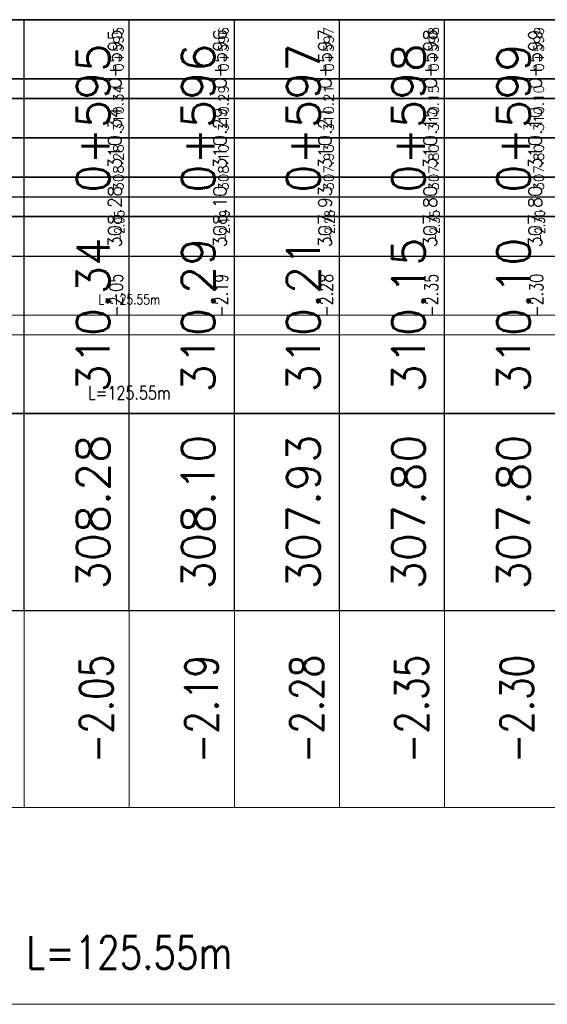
# Model space of a CAD drawing. Header units: metres. Extents: x 719936 to 720643, y 9143565 to 9144018.
# Tile 36 of 56: x 720519 to 720524, y 9143940 to 9143950. Entities that reach past the tile are written whole.
import ezdxf

# ---------------------------------------------------------------- set-up
doc = ezdxf.new("R2010")
doc.units = ezdxf.units.M
doc.layers.add('-Borde de perfiles y secciones', color=7, linetype='Continuous', lineweight=9)
for name, color, linetype in [('01_CIVI_322_PF_GRID', 8, 'Continuous'), ('AecObjExplode_PLANTA RAPIDA_Vport_1ECE', 7, 'Continuous'), ('AecObjExplode_PLANTA RAPIDA_Vport_1ED3', 7, 'Continuous'), ('AecObjExplode_PLANTA RAPIDA_Vport_1ED7', 7, 'Continuous'), ('AecObjExplode_PLANTA RAPIDA_Vport_220C', 7, 'Continuous'), ('AecObjExplode_PLANTA RAPIDA_Vport_22C7', 7, 'Continuous'), ('AecObjExplode_PLANTA RAPIDA_Vport_22CB', 7, 'Continuous'), ('AecObjExplode_PLANTA RAPIDA_Vport_22E2', 7, 'Continuous'), ('AecObjExplode_PLANTA RAPIDA_Vport_22EB', 7, 'Continuous'), ('AecObjExplode_PLANTA RAPIDA_Vport_2460', 7, 'Continuous'), ('AecObjExplode_PLANTA RAPIDA_Vport_2496', 7, 'Continuous'), ('AIR.A3_NOTAS', 7, 'Continuous'), ('C-ROAD-PROF-TEXT', 7, 'Continuous'), ('C-ROAD-PROF-VIEW', 7, 'Continuous')]:
    doc.layers.add(name, color=color, linetype=linetype)
doc.styles.add('AIR-Simplex.(0.80)', font='simplex.shx', dxfattribs={"width": 0.8})
doc.styles.get("Standard").update_dxf_attribs({"font": 'simplex.shx'})

# ---------------------------------------------------------------- blocks, each defined once
blk = doc.blocks.new('AecObjExplode_PLANTA RAPIDA_Vport_1ECE')
at = {"layer": '-Borde de perfiles y secciones', "color": 7, "linetype": 'Continuous', "lineweight": 5}
for p, q in [((720519.2438, 9143942.1826), (720519.2438, 9143944.0576)), ((720520.2438, 9143942.1826), (720520.2438, 9143944.0576)), ((720521.2438, 9143942.1826), (720521.2438, 9143944.0576)), ((720522.2438, 9143942.1826), (720522.2438, 9143944.0576)), ((720523.2438, 9143942.1826), (720523.2438, 9143944.0576))]:
    blk.add_line(p, q, dxfattribs=at)
for points in [[(720495.2438, 9143942.1826), (720545.2438, 9143942.1826), (720545.2438, 9143944.0576), (720495.2438, 9143944.0576)], [(720495.2438, 9143940.3076), (720545.2438, 9143940.3076), (720545.2438, 9143942.1826), (720495.2438, 9143942.1826)]]:
    blk.add_3dface(points, dxfattribs=at)
at = {"layer": '01_CIVI_322_PF_GRID', "color": 7, "linetype": 'Continuous', "lineweight": -3}
blk.add_line((720495.2438, 9143949.6826), (720545.2438, 9143949.6826), dxfattribs=at)
at = {"layer": 'C-ROAD-PROF-VIEW', "color": 7, "linetype": 'Continuous', "lineweight": -3}
for p, q in [((720519.2438, 9143944.0576), (720519.2438, 9143949.6826)), ((720520.2438, 9143944.0576), (720520.2438, 9143949.6826)), ((720521.2438, 9143944.0576), (720521.2438, 9143949.6826)), ((720522.2438, 9143944.0576), (720522.2438, 9143949.6826)), ((720523.2438, 9143944.0576), (720523.2438, 9143949.6826))]:
    blk.add_line(p, q, dxfattribs=at)
for points in [[(720495.2438, 9143947.8076), (720545.2438, 9143947.8076), (720545.2438, 9143949.6826), (720495.2438, 9143949.6826)], [(720495.2438, 9143945.9326), (720545.2438, 9143945.9326), (720545.2438, 9143947.8076), (720495.2438, 9143947.8076)], [(720495.2438, 9143944.0576), (720545.2438, 9143944.0576), (720545.2438, 9143945.9326), (720495.2438, 9143945.9326)]]:
    blk.add_3dface(points, dxfattribs=at)
at = {"layer": 'AIR.A3_NOTAS', "color": 7, "linetype": 'Continuous', "lineweight": -3, "char_height": 0.3125, "attachment_point": 5, "rotation": 90, "style": 'AIR-Simplex.(0.80)'}
for s, insert in [('{\\C256;-2.05}', (720519.9313, 9143943.1201)), ('{\\C256;-2.19}', (720520.9313, 9143943.1201)), ('{\\C256;-2.28}', (720521.9313, 9143943.1201)), ('{\\C256;-2.35}', (720522.9313, 9143943.1201)), ('{\\C256;-2.30}', (720523.9313, 9143943.1201))]:
    blk.add_mtext(s, dxfattribs=dict(at, insert=insert))
at = {"layer": 'AIR.A3_NOTAS', "color": 7, "linetype": 'Continuous', "lineweight": -3, "insert": (720520.2438, 9143940.9576), "char_height": 0.3125, "attachment_point": 2, "style": 'AIR-Simplex.(0.80)'}
blk.add_mtext('L=125.55m', dxfattribs=at)
at = {"layer": 'C-ROAD-PROF-TEXT', "color": 7, "linetype": 'Continuous', "lineweight": -3, "char_height": 0.3125, "attachment_point": 8, "rotation": 90}
for s, insert in [('0+595', (720520.0563, 9143948.7451)), ('0+596', (720521.0563, 9143948.7451)), ('0+597', (720522.0563, 9143948.7451)), ('0+598', (720523.0563, 9143948.7451)), ('0+599', (720524.0563, 9143948.7451)), ('310.34', (720520.0563, 9143946.8701)), ('310.10', (720524.0563, 9143946.8701)), ('310.29', (720521.0563, 9143946.8701)), ('310.21', (720522.0563, 9143946.8701)), ('310.15', (720523.0563, 9143946.8701)), ('308.28', (720520.0563, 9143944.9951)), ('308.10', (720521.0563, 9143944.9951)), ('307.80', (720523.0563, 9143944.9951)), ('307.80', (720524.0563, 9143944.9951)), ('307.93', (720522.0563, 9143944.9951))]:
    blk.add_mtext(s, dxfattribs=dict(at, insert=insert))
blk = doc.blocks.new('AecObjExplode_PLANTA RAPIDA_Vport_1ED3')
at = {"layer": '-Borde de perfiles y secciones', "color": 7, "linetype": 'Continuous', "lineweight": 5}
for p, q in [((720519.2438, 9143946.6826), (720519.2438, 9143947.4326)), ((720520.2438, 9143946.6826), (720520.2438, 9143947.4326)), ((720521.2438, 9143946.6826), (720521.2438, 9143947.4326)), ((720522.2438, 9143946.6826), (720522.2438, 9143947.4326)), ((720523.2438, 9143946.6826), (720523.2438, 9143947.4326))]:
    blk.add_line(p, q, dxfattribs=at)
for points in [[(720495.2438, 9143946.6826), (720545.2438, 9143946.6826), (720545.2438, 9143947.4326), (720495.2438, 9143947.4326)], [(720495.2438, 9143945.9326), (720545.2438, 9143945.9326), (720545.2438, 9143946.6826), (720495.2438, 9143946.6826)]]:
    blk.add_3dface(points, dxfattribs=at)
at = {"layer": '01_CIVI_322_PF_GRID', "color": 7, "linetype": 'Continuous', "lineweight": -3}
blk.add_line((720495.2438, 9143949.6826), (720545.2438, 9143949.6826), dxfattribs=at)
at = {"layer": 'C-ROAD-PROF-VIEW', "color": 7, "linetype": 'Continuous', "lineweight": -3}
for p, q in [((720519.2438, 9143947.4326), (720519.2438, 9143949.6826)), ((720520.2438, 9143947.4326), (720520.2438, 9143949.6826)), ((720521.2438, 9143947.4326), (720521.2438, 9143949.6826)), ((720522.2438, 9143947.4326), (720522.2438, 9143949.6826)), ((720523.2438, 9143947.4326), (720523.2438, 9143949.6826))]:
    blk.add_line(p, q, dxfattribs=at)
for points in [[(720495.2438, 9143948.9326), (720545.2438, 9143948.9326), (720545.2438, 9143949.6826), (720495.2438, 9143949.6826)], [(720495.2438, 9143948.1826), (720545.2438, 9143948.1826), (720545.2438, 9143948.9326), (720495.2438, 9143948.9326)], [(720495.2438, 9143947.4326), (720545.2438, 9143947.4326), (720545.2438, 9143948.1826), (720495.2438, 9143948.1826)]]:
    blk.add_3dface(points, dxfattribs=at)
at = {"layer": 'AIR.A3_NOTAS', "color": 7, "linetype": 'Continuous', "lineweight": -3, "char_height": 0.125, "attachment_point": 5, "rotation": 90, "style": 'AIR-Simplex.(0.80)'}
for s, insert in [('{\\C256;-2.05}', (720520.1188, 9143947.0576)), ('{\\C256;-2.19}', (720521.1188, 9143947.0576)), ('{\\C256;-2.28}', (720522.1188, 9143947.0576)), ('{\\C256;-2.35}', (720523.1188, 9143947.0576)), ('{\\C256;-2.30}', (720524.1188, 9143947.0576))]:
    blk.add_mtext(s, dxfattribs=dict(at, insert=insert))
at = {"layer": 'AIR.A3_NOTAS', "color": 7, "linetype": 'Continuous', "lineweight": -3, "insert": (720520.2438, 9143946.1926), "char_height": 0.125, "attachment_point": 2, "style": 'AIR-Simplex.(0.80)'}
blk.add_mtext('L=125.55m', dxfattribs=at)
at = {"layer": 'C-ROAD-PROF-TEXT', "color": 7, "linetype": 'Continuous', "lineweight": -3, "char_height": 0.125, "attachment_point": 8, "rotation": 90}
for s, insert in [('0+595', (720520.1688, 9143949.3076)), ('0+596', (720521.1688, 9143949.3076)), ('0+597', (720522.1688, 9143949.3076)), ('0+598', (720523.1688, 9143949.3076)), ('0+599', (720524.1688, 9143949.3076)), ('310.34', (720520.1688, 9143948.5576)), ('310.29', (720521.1688, 9143948.5576)), ('310.21', (720522.1688, 9143948.5576)), ('310.15', (720523.1688, 9143948.5576)), ('310.10', (720524.1688, 9143948.5576)), ('308.28', (720520.1688, 9143947.8076)), ('308.10', (720521.1688, 9143947.8076)), ('307.93', (720522.1688, 9143947.8076)), ('307.80', (720523.1688, 9143947.8076)), ('307.80', (720524.1688, 9143947.8076))]:
    blk.add_mtext(s, dxfattribs=dict(at, insert=insert))
blk = doc.blocks.new('AecObjExplode_PLANTA RAPIDA_Vport_1ED7')
at = {"layer": '-Borde de perfiles y secciones', "color": 7, "linetype": 'Continuous', "lineweight": 5}
for p, q in [((720519.2438, 9143946.6826), (720519.2438, 9143947.4326)), ((720520.2438, 9143946.6826), (720520.2438, 9143947.4326)), ((720521.2438, 9143946.6826), (720521.2438, 9143947.4326)), ((720522.2438, 9143946.6826), (720522.2438, 9143947.4326)), ((720523.2438, 9143946.6826), (720523.2438, 9143947.4326))]:
    blk.add_line(p, q, dxfattribs=at)
for points in [[(720495.2438, 9143946.6826), (720545.2438, 9143946.6826), (720545.2438, 9143947.4326), (720495.2438, 9143947.4326)], [(720495.2438, 9143945.9326), (720545.2438, 9143945.9326), (720545.2438, 9143946.6826), (720495.2438, 9143946.6826)]]:
    blk.add_3dface(points, dxfattribs=at)
at = {"layer": '01_CIVI_322_PF_GRID', "color": 7, "linetype": 'Continuous', "lineweight": -3}
blk.add_line((720495.2438, 9143949.6826), (720545.2438, 9143949.6826), dxfattribs=at)
at = {"layer": 'C-ROAD-PROF-VIEW', "color": 7, "linetype": 'Continuous', "lineweight": -3}
for p, q in [((720519.2438, 9143947.4326), (720519.2438, 9143949.6826)), ((720520.2438, 9143947.4326), (720520.2438, 9143949.6826)), ((720521.2438, 9143947.4326), (720521.2438, 9143949.6826)), ((720522.2438, 9143947.4326), (720522.2438, 9143949.6826)), ((720523.2438, 9143947.4326), (720523.2438, 9143949.6826))]:
    blk.add_line(p, q, dxfattribs=at)
for points in [[(720495.2438, 9143948.9326), (720545.2438, 9143948.9326), (720545.2438, 9143949.6826), (720495.2438, 9143949.6826)], [(720495.2438, 9143948.1826), (720545.2438, 9143948.1826), (720545.2438, 9143948.9326), (720495.2438, 9143948.9326)], [(720495.2438, 9143947.4326), (720545.2438, 9143947.4326), (720545.2438, 9143948.1826), (720495.2438, 9143948.1826)]]:
    blk.add_3dface(points, dxfattribs=at)
at = {"layer": 'AIR.A3_NOTAS', "color": 7, "linetype": 'Continuous', "lineweight": -3, "char_height": 0.125, "attachment_point": 5, "rotation": 90, "style": 'AIR-Simplex.(0.80)'}
for s, insert in [('{\\C256;-2.05}', (720520.1188, 9143947.0576)), ('{\\C256;-2.19}', (720521.1188, 9143947.0576)), ('{\\C256;-2.28}', (720522.1188, 9143947.0576)), ('{\\C256;-2.35}', (720523.1188, 9143947.0576)), ('{\\C256;-2.30}', (720524.1188, 9143947.0576))]:
    blk.add_mtext(s, dxfattribs=dict(at, insert=insert))
at = {"layer": 'AIR.A3_NOTAS', "color": 7, "linetype": 'Continuous', "lineweight": -3, "insert": (720520.2438, 9143946.1926), "char_height": 0.125, "attachment_point": 2, "style": 'AIR-Simplex.(0.80)'}
blk.add_mtext('L=125.55m', dxfattribs=at)
at = {"layer": 'C-ROAD-PROF-TEXT', "color": 7, "linetype": 'Continuous', "lineweight": -3, "char_height": 0.125, "attachment_point": 8, "rotation": 90}
for s, insert in [('0+595', (720520.1688, 9143949.3076)), ('0+596', (720521.1688, 9143949.3076)), ('0+597', (720522.1688, 9143949.3076)), ('0+598', (720523.1688, 9143949.3076)), ('0+599', (720524.1688, 9143949.3076)), ('310.34', (720520.1688, 9143948.5576)), ('310.29', (720521.1688, 9143948.5576)), ('310.21', (720522.1688, 9143948.5576)), ('310.15', (720523.1688, 9143948.5576)), ('310.10', (720524.1688, 9143948.5576)), ('308.28', (720520.1688, 9143947.8076)), ('308.10', (720521.1688, 9143947.8076)), ('307.93', (720522.1688, 9143947.8076)), ('307.80', (720523.1688, 9143947.8076)), ('307.80', (720524.1688, 9143947.8076))]:
    blk.add_mtext(s, dxfattribs=dict(at, insert=insert))
blk = doc.blocks.new('AecObjExplode_PLANTA RAPIDA_Vport_220C')
at = {"layer": '-Borde de perfiles y secciones', "color": 7, "linetype": 'Continuous', "lineweight": 5}
for p, q in [((720519.2438, 9143942.1826), (720519.2438, 9143944.0576)), ((720520.2438, 9143942.1826), (720520.2438, 9143944.0576)), ((720521.2438, 9143942.1826), (720521.2438, 9143944.0576)), ((720522.2438, 9143942.1826), (720522.2438, 9143944.0576)), ((720523.2438, 9143942.1826), (720523.2438, 9143944.0576))]:
    blk.add_line(p, q, dxfattribs=at)
for points in [[(720495.2438, 9143942.1826), (720545.2438, 9143942.1826), (720545.2438, 9143944.0576), (720495.2438, 9143944.0576)], [(720495.2438, 9143940.3076), (720545.2438, 9143940.3076), (720545.2438, 9143942.1826), (720495.2438, 9143942.1826)]]:
    blk.add_3dface(points, dxfattribs=at)
at = {"layer": '01_CIVI_322_PF_GRID', "color": 7, "linetype": 'Continuous', "lineweight": -3}
blk.add_line((720495.2438, 9143949.6826), (720545.2438, 9143949.6826), dxfattribs=at)
at = {"layer": 'C-ROAD-PROF-VIEW', "color": 7, "linetype": 'Continuous', "lineweight": -3}
for p, q in [((720519.2438, 9143944.0576), (720519.2438, 9143949.6826)), ((720520.2438, 9143944.0576), (720520.2438, 9143949.6826)), ((720521.2438, 9143944.0576), (720521.2438, 9143949.6826)), ((720522.2438, 9143944.0576), (720522.2438, 9143949.6826)), ((720523.2438, 9143944.0576), (720523.2438, 9143949.6826))]:
    blk.add_line(p, q, dxfattribs=at)
for points in [[(720495.2438, 9143947.8076), (720545.2438, 9143947.8076), (720545.2438, 9143949.6826), (720495.2438, 9143949.6826)], [(720495.2438, 9143945.9326), (720545.2438, 9143945.9326), (720545.2438, 9143947.8076), (720495.2438, 9143947.8076)], [(720495.2438, 9143944.0576), (720545.2438, 9143944.0576), (720545.2438, 9143945.9326), (720495.2438, 9143945.9326)]]:
    blk.add_3dface(points, dxfattribs=at)
at = {"layer": 'AIR.A3_NOTAS', "color": 7, "linetype": 'Continuous', "lineweight": -3, "char_height": 0.3125, "attachment_point": 5, "rotation": 90, "style": 'AIR-Simplex.(0.80)'}
for s, insert in [('{\\C256;-2.05}', (720519.9313, 9143943.1201)), ('{\\C256;-2.19}', (720520.9313, 9143943.1201)), ('{\\C256;-2.28}', (720521.9313, 9143943.1201)), ('{\\C256;-2.35}', (720522.9313, 9143943.1201)), ('{\\C256;-2.30}', (720523.9313, 9143943.1201))]:
    blk.add_mtext(s, dxfattribs=dict(at, insert=insert))
at = {"layer": 'AIR.A3_NOTAS', "color": 7, "linetype": 'Continuous', "lineweight": -3, "insert": (720520.2438, 9143940.9576), "char_height": 0.3125, "attachment_point": 2, "style": 'AIR-Simplex.(0.80)'}
blk.add_mtext('L=125.55m', dxfattribs=at)
at = {"layer": 'C-ROAD-PROF-TEXT', "color": 7, "linetype": 'Continuous', "lineweight": -3, "char_height": 0.3125, "attachment_point": 8, "rotation": 90}
for s, insert in [('0+595', (720520.0563, 9143948.7451)), ('0+596', (720521.0563, 9143948.7451)), ('0+597', (720522.0563, 9143948.7451)), ('0+598', (720523.0563, 9143948.7451)), ('0+599', (720524.0563, 9143948.7451)), ('310.34', (720520.0563, 9143946.8701)), ('310.10', (720524.0563, 9143946.8701)), ('310.29', (720521.0563, 9143946.8701)), ('310.21', (720522.0563, 9143946.8701)), ('310.15', (720523.0563, 9143946.8701)), ('308.28', (720520.0563, 9143944.9951)), ('308.10', (720521.0563, 9143944.9951)), ('307.80', (720523.0563, 9143944.9951)), ('307.80', (720524.0563, 9143944.9951)), ('307.93', (720522.0563, 9143944.9951))]:
    blk.add_mtext(s, dxfattribs=dict(at, insert=insert))
blk = doc.blocks.new('AecObjExplode_PLANTA RAPIDA_Vport_22C7')
at = {"layer": '-Borde de perfiles y secciones', "color": 7, "linetype": 'Continuous', "lineweight": 5}
for p, q in [((720519.2438, 9143947.4326), (720519.2438, 9143947.9951)), ((720520.2438, 9143947.4326), (720520.2438, 9143947.9951)), ((720521.2438, 9143947.4326), (720521.2438, 9143947.9951)), ((720522.2438, 9143947.4326), (720522.2438, 9143947.9951)), ((720523.2438, 9143947.4326), (720523.2438, 9143947.9951))]:
    blk.add_line(p, q, dxfattribs=at)
for points in [[(720495.2438, 9143947.4326), (720545.2438, 9143947.4326), (720545.2438, 9143947.9951), (720495.2438, 9143947.9951)], [(720495.2438, 9143946.8701), (720545.2438, 9143946.8701), (720545.2438, 9143947.4326), (720495.2438, 9143947.4326)]]:
    blk.add_3dface(points, dxfattribs=at)
at = {"layer": '01_CIVI_322_PF_GRID', "color": 7, "linetype": 'Continuous', "lineweight": -3}
blk.add_line((720495.2438, 9143949.6826), (720545.2438, 9143949.6826), dxfattribs=at)
at = {"layer": 'C-ROAD-PROF-VIEW', "color": 7, "linetype": 'Continuous', "lineweight": -3}
for p, q in [((720519.2438, 9143947.9951), (720519.2438, 9143949.6826)), ((720520.2438, 9143947.9951), (720520.2438, 9143949.6826)), ((720521.2438, 9143947.9951), (720521.2438, 9143949.6826)), ((720522.2438, 9143947.9951), (720522.2438, 9143949.6826)), ((720523.2438, 9143947.9951), (720523.2438, 9143949.6826))]:
    blk.add_line(p, q, dxfattribs=at)
for points in [[(720495.2438, 9143949.1201), (720545.2438, 9143949.1201), (720545.2438, 9143949.6826), (720495.2438, 9143949.6826)], [(720495.2438, 9143948.5576), (720545.2438, 9143948.5576), (720545.2438, 9143949.1201), (720495.2438, 9143949.1201)], [(720495.2438, 9143947.9951), (720545.2438, 9143947.9951), (720545.2438, 9143948.5576), (720495.2438, 9143948.5576)]]:
    blk.add_3dface(points, dxfattribs=at)
at = {"layer": 'AIR.A3_NOTAS', "color": 7, "linetype": 'Continuous', "lineweight": -3, "char_height": 0.09375, "attachment_point": 5, "rotation": 90, "style": 'AIR-Simplex.(0.80)'}
for s, insert in [('{\\C256;-2.05}', (720520.15, 9143947.7139)), ('{\\C256;-2.19}', (720521.15, 9143947.7139)), ('{\\C256;-2.28}', (720522.15, 9143947.7139)), ('{\\C256;-2.35}', (720523.15, 9143947.7139)), ('{\\C256;-2.30}', (720524.15, 9143947.7139))]:
    blk.add_mtext(s, dxfattribs=dict(at, insert=insert))
at = {"layer": 'AIR.A3_NOTAS', "color": 7, "linetype": 'Continuous', "lineweight": -3, "insert": (720520.2438, 9143947.0651), "char_height": 0.09375, "attachment_point": 2, "style": 'AIR-Simplex.(0.80)'}
blk.add_mtext('L=125.55m', dxfattribs=at)
at = {"layer": 'C-ROAD-PROF-TEXT', "color": 7, "linetype": 'Continuous', "lineweight": -3, "char_height": 0.09375, "attachment_point": 8, "rotation": 90}
for s, insert in [('0+595', (720520.1875, 9143949.4014)), ('0+596', (720521.1875, 9143949.4014)), ('0+597', (720522.1875, 9143949.4014)), ('0+598', (720523.1875, 9143949.4014)), ('0+599', (720524.1875, 9143949.4014)), ('310.34', (720520.1875, 9143948.8389)), ('310.29', (720521.1875, 9143948.8389)), ('310.21', (720522.1875, 9143948.8389)), ('310.15', (720523.1875, 9143948.8389)), ('310.10', (720524.1875, 9143948.8389)), ('308.28', (720520.1875, 9143948.2764)), ('308.10', (720521.1875, 9143948.2764)), ('307.93', (720522.1875, 9143948.2764)), ('307.80', (720523.1875, 9143948.2764)), ('307.80', (720524.1875, 9143948.2764))]:
    blk.add_mtext(s, dxfattribs=dict(at, insert=insert))
blk = doc.blocks.new('AecObjExplode_PLANTA RAPIDA_Vport_22CB')
at = {"layer": '-Borde de perfiles y secciones', "color": 7, "linetype": 'Continuous', "lineweight": 5}
for p, q in [((720519.2438, 9143947.4326), (720519.2438, 9143947.9951)), ((720520.2438, 9143947.4326), (720520.2438, 9143947.9951)), ((720521.2438, 9143947.4326), (720521.2438, 9143947.9951)), ((720522.2438, 9143947.4326), (720522.2438, 9143947.9951)), ((720523.2438, 9143947.4326), (720523.2438, 9143947.9951))]:
    blk.add_line(p, q, dxfattribs=at)
for points in [[(720495.2438, 9143947.4326), (720545.2438, 9143947.4326), (720545.2438, 9143947.9951), (720495.2438, 9143947.9951)], [(720495.2438, 9143946.8701), (720545.2438, 9143946.8701), (720545.2438, 9143947.4326), (720495.2438, 9143947.4326)]]:
    blk.add_3dface(points, dxfattribs=at)
at = {"layer": '01_CIVI_322_PF_GRID', "color": 7, "linetype": 'Continuous', "lineweight": -3}
blk.add_line((720495.2438, 9143949.6826), (720545.2438, 9143949.6826), dxfattribs=at)
at = {"layer": 'C-ROAD-PROF-VIEW', "color": 7, "linetype": 'Continuous', "lineweight": -3}
for p, q in [((720519.2438, 9143947.9951), (720519.2438, 9143949.6826)), ((720520.2438, 9143947.9951), (720520.2438, 9143949.6826)), ((720521.2438, 9143947.9951), (720521.2438, 9143949.6826)), ((720522.2438, 9143947.9951), (720522.2438, 9143949.6826)), ((720523.2438, 9143947.9951), (720523.2438, 9143949.6826))]:
    blk.add_line(p, q, dxfattribs=at)
for points in [[(720495.2438, 9143949.1201), (720545.2438, 9143949.1201), (720545.2438, 9143949.6826), (720495.2438, 9143949.6826)], [(720495.2438, 9143948.5576), (720545.2438, 9143948.5576), (720545.2438, 9143949.1201), (720495.2438, 9143949.1201)], [(720495.2438, 9143947.9951), (720545.2438, 9143947.9951), (720545.2438, 9143948.5576), (720495.2438, 9143948.5576)]]:
    blk.add_3dface(points, dxfattribs=at)
at = {"layer": 'AIR.A3_NOTAS', "color": 7, "linetype": 'Continuous', "lineweight": -3, "char_height": 0.09375, "attachment_point": 5, "rotation": 90, "style": 'AIR-Simplex.(0.80)'}
for s, insert in [('{\\C256;-2.05}', (720520.15, 9143947.7139)), ('{\\C256;-2.19}', (720521.15, 9143947.7139)), ('{\\C256;-2.28}', (720522.15, 9143947.7139)), ('{\\C256;-2.35}', (720523.15, 9143947.7139)), ('{\\C256;-2.30}', (720524.15, 9143947.7139))]:
    blk.add_mtext(s, dxfattribs=dict(at, insert=insert))
at = {"layer": 'AIR.A3_NOTAS', "color": 7, "linetype": 'Continuous', "lineweight": -3, "insert": (720520.2438, 9143947.0651), "char_height": 0.09375, "attachment_point": 2, "style": 'AIR-Simplex.(0.80)'}
blk.add_mtext('L=125.55m', dxfattribs=at)
at = {"layer": 'C-ROAD-PROF-TEXT', "color": 7, "linetype": 'Continuous', "lineweight": -3, "char_height": 0.09375, "attachment_point": 8, "rotation": 90}
for s, insert in [('0+595', (720520.1875, 9143949.4014)), ('0+596', (720521.1875, 9143949.4014)), ('0+597', (720522.1875, 9143949.4014)), ('0+598', (720523.1875, 9143949.4014)), ('0+599', (720524.1875, 9143949.4014)), ('310.34', (720520.1875, 9143948.8389)), ('310.29', (720521.1875, 9143948.8389)), ('310.21', (720522.1875, 9143948.8389)), ('310.15', (720523.1875, 9143948.8389)), ('310.10', (720524.1875, 9143948.8389)), ('308.28', (720520.1875, 9143948.2764)), ('308.10', (720521.1875, 9143948.2764)), ('307.93', (720522.1875, 9143948.2764)), ('307.80', (720523.1875, 9143948.2764)), ('307.80', (720524.1875, 9143948.2764))]:
    blk.add_mtext(s, dxfattribs=dict(at, insert=insert))
blk = doc.blocks.new('AecObjExplode_PLANTA RAPIDA_Vport_22E2')
at = {"layer": '-Borde de perfiles y secciones', "color": 7, "linetype": 'Continuous', "lineweight": 5}
for p, q in [((720519.2438, 9143947.4326), (720519.2438, 9143947.9951)), ((720520.2438, 9143947.4326), (720520.2438, 9143947.9951)), ((720521.2438, 9143947.4326), (720521.2438, 9143947.9951)), ((720522.2438, 9143947.4326), (720522.2438, 9143947.9951)), ((720523.2438, 9143947.4326), (720523.2438, 9143947.9951))]:
    blk.add_line(p, q, dxfattribs=at)
for points in [[(720495.2438, 9143947.4326), (720545.2438, 9143947.4326), (720545.2438, 9143947.9951), (720495.2438, 9143947.9951)], [(720495.2438, 9143946.8701), (720545.2438, 9143946.8701), (720545.2438, 9143947.4326), (720495.2438, 9143947.4326)]]:
    blk.add_3dface(points, dxfattribs=at)
at = {"layer": '01_CIVI_322_PF_GRID', "color": 7, "linetype": 'Continuous', "lineweight": -3}
blk.add_line((720495.2438, 9143949.6826), (720545.2438, 9143949.6826), dxfattribs=at)
at = {"layer": 'C-ROAD-PROF-VIEW', "color": 7, "linetype": 'Continuous', "lineweight": -3}
for p, q in [((720519.2438, 9143947.9951), (720519.2438, 9143949.6826)), ((720520.2438, 9143947.9951), (720520.2438, 9143949.6826)), ((720521.2438, 9143947.9951), (720521.2438, 9143949.6826)), ((720522.2438, 9143947.9951), (720522.2438, 9143949.6826)), ((720523.2438, 9143947.9951), (720523.2438, 9143949.6826))]:
    blk.add_line(p, q, dxfattribs=at)
for points in [[(720495.2438, 9143949.1201), (720545.2438, 9143949.1201), (720545.2438, 9143949.6826), (720495.2438, 9143949.6826)], [(720495.2438, 9143948.5576), (720545.2438, 9143948.5576), (720545.2438, 9143949.1201), (720495.2438, 9143949.1201)], [(720495.2438, 9143947.9951), (720545.2438, 9143947.9951), (720545.2438, 9143948.5576), (720495.2438, 9143948.5576)]]:
    blk.add_3dface(points, dxfattribs=at)
at = {"layer": 'AIR.A3_NOTAS', "color": 7, "linetype": 'Continuous', "lineweight": -3, "char_height": 0.09375, "attachment_point": 5, "rotation": 90, "style": 'AIR-Simplex.(0.80)'}
for s, insert in [('{\\C256;-2.05}', (720520.15, 9143947.7139)), ('{\\C256;-2.19}', (720521.15, 9143947.7139)), ('{\\C256;-2.28}', (720522.15, 9143947.7139)), ('{\\C256;-2.35}', (720523.15, 9143947.7139)), ('{\\C256;-2.30}', (720524.15, 9143947.7139))]:
    blk.add_mtext(s, dxfattribs=dict(at, insert=insert))
at = {"layer": 'AIR.A3_NOTAS', "color": 7, "linetype": 'Continuous', "lineweight": -3, "insert": (720520.2438, 9143947.0651), "char_height": 0.09375, "attachment_point": 2, "style": 'AIR-Simplex.(0.80)'}
blk.add_mtext('L=125.55m', dxfattribs=at)
at = {"layer": 'C-ROAD-PROF-TEXT', "color": 7, "linetype": 'Continuous', "lineweight": -3, "char_height": 0.09375, "attachment_point": 8, "rotation": 90}
for s, insert in [('0+595', (720520.1875, 9143949.4014)), ('0+596', (720521.1875, 9143949.4014)), ('0+597', (720522.1875, 9143949.4014)), ('0+598', (720523.1875, 9143949.4014)), ('0+599', (720524.1875, 9143949.4014)), ('310.34', (720520.1875, 9143948.8389)), ('310.29', (720521.1875, 9143948.8389)), ('310.21', (720522.1875, 9143948.8389)), ('310.15', (720523.1875, 9143948.8389)), ('310.10', (720524.1875, 9143948.8389)), ('308.28', (720520.1875, 9143948.2764)), ('308.10', (720521.1875, 9143948.2764)), ('307.93', (720522.1875, 9143948.2764)), ('307.80', (720523.1875, 9143948.2764)), ('307.80', (720524.1875, 9143948.2764))]:
    blk.add_mtext(s, dxfattribs=dict(at, insert=insert))
blk = doc.blocks.new('AecObjExplode_PLANTA RAPIDA_Vport_22EB')
at = {"layer": '-Borde de perfiles y secciones', "color": 7, "linetype": 'Continuous', "lineweight": 5}
for p, q in [((720519.2438, 9143947.4326), (720519.2438, 9143947.9951)), ((720520.2438, 9143947.4326), (720520.2438, 9143947.9951)), ((720521.2438, 9143947.4326), (720521.2438, 9143947.9951)), ((720522.2438, 9143947.4326), (720522.2438, 9143947.9951)), ((720523.2438, 9143947.4326), (720523.2438, 9143947.9951))]:
    blk.add_line(p, q, dxfattribs=at)
for points in [[(720495.2438, 9143947.4326), (720545.2438, 9143947.4326), (720545.2438, 9143947.9951), (720495.2438, 9143947.9951)], [(720495.2438, 9143946.8701), (720545.2438, 9143946.8701), (720545.2438, 9143947.4326), (720495.2438, 9143947.4326)]]:
    blk.add_3dface(points, dxfattribs=at)
at = {"layer": '01_CIVI_322_PF_GRID', "color": 7, "linetype": 'Continuous', "lineweight": -3}
blk.add_line((720495.2438, 9143949.6826), (720545.2438, 9143949.6826), dxfattribs=at)
at = {"layer": 'C-ROAD-PROF-VIEW', "color": 7, "linetype": 'Continuous', "lineweight": -3}
for p, q in [((720519.2438, 9143947.9951), (720519.2438, 9143949.6826)), ((720520.2438, 9143947.9951), (720520.2438, 9143949.6826)), ((720521.2438, 9143947.9951), (720521.2438, 9143949.6826)), ((720522.2438, 9143947.9951), (720522.2438, 9143949.6826)), ((720523.2438, 9143947.9951), (720523.2438, 9143949.6826))]:
    blk.add_line(p, q, dxfattribs=at)
for points in [[(720495.2438, 9143949.1201), (720545.2438, 9143949.1201), (720545.2438, 9143949.6826), (720495.2438, 9143949.6826)], [(720495.2438, 9143948.5576), (720545.2438, 9143948.5576), (720545.2438, 9143949.1201), (720495.2438, 9143949.1201)], [(720495.2438, 9143947.9951), (720545.2438, 9143947.9951), (720545.2438, 9143948.5576), (720495.2438, 9143948.5576)]]:
    blk.add_3dface(points, dxfattribs=at)
at = {"layer": 'AIR.A3_NOTAS', "color": 7, "linetype": 'Continuous', "lineweight": -3, "char_height": 0.09375, "attachment_point": 5, "rotation": 90, "style": 'AIR-Simplex.(0.80)'}
for s, insert in [('{\\C256;-2.05}', (720520.15, 9143947.7139)), ('{\\C256;-2.19}', (720521.15, 9143947.7139)), ('{\\C256;-2.28}', (720522.15, 9143947.7139)), ('{\\C256;-2.35}', (720523.15, 9143947.7139)), ('{\\C256;-2.30}', (720524.15, 9143947.7139))]:
    blk.add_mtext(s, dxfattribs=dict(at, insert=insert))
at = {"layer": 'AIR.A3_NOTAS', "color": 7, "linetype": 'Continuous', "lineweight": -3, "insert": (720520.2438, 9143947.0651), "char_height": 0.09375, "attachment_point": 2, "style": 'AIR-Simplex.(0.80)'}
blk.add_mtext('L=125.55m', dxfattribs=at)
at = {"layer": 'C-ROAD-PROF-TEXT', "color": 7, "linetype": 'Continuous', "lineweight": -3, "char_height": 0.09375, "attachment_point": 8, "rotation": 90}
for s, insert in [('0+595', (720520.1875, 9143949.4014)), ('0+596', (720521.1875, 9143949.4014)), ('0+597', (720522.1875, 9143949.4014)), ('0+598', (720523.1875, 9143949.4014)), ('0+599', (720524.1875, 9143949.4014)), ('310.34', (720520.1875, 9143948.8389)), ('310.29', (720521.1875, 9143948.8389)), ('310.21', (720522.1875, 9143948.8389)), ('310.15', (720523.1875, 9143948.8389)), ('310.10', (720524.1875, 9143948.8389)), ('308.28', (720520.1875, 9143948.2764)), ('308.10', (720521.1875, 9143948.2764)), ('307.93', (720522.1875, 9143948.2764)), ('307.80', (720523.1875, 9143948.2764)), ('307.80', (720524.1875, 9143948.2764))]:
    blk.add_mtext(s, dxfattribs=dict(at, insert=insert))
blk = doc.blocks.new('AecObjExplode_PLANTA RAPIDA_Vport_2460')
at = {"layer": '-Borde de perfiles y secciones', "color": 7, "linetype": 'Continuous', "lineweight": 5}
for p, q in [((720519.2438, 9143947.4326), (720519.2438, 9143947.9951)), ((720520.2438, 9143947.4326), (720520.2438, 9143947.9951)), ((720521.2438, 9143947.4326), (720521.2438, 9143947.9951)), ((720522.2438, 9143947.4326), (720522.2438, 9143947.9951)), ((720523.2438, 9143947.4326), (720523.2438, 9143947.9951))]:
    blk.add_line(p, q, dxfattribs=at)
for points in [[(720495.2438, 9143947.4326), (720545.2438, 9143947.4326), (720545.2438, 9143947.9951), (720495.2438, 9143947.9951)], [(720495.2438, 9143946.8701), (720545.2438, 9143946.8701), (720545.2438, 9143947.4326), (720495.2438, 9143947.4326)]]:
    blk.add_3dface(points, dxfattribs=at)
at = {"layer": '01_CIVI_322_PF_GRID', "color": 7, "linetype": 'Continuous', "lineweight": -3}
blk.add_line((720495.2438, 9143949.6826), (720545.2438, 9143949.6826), dxfattribs=at)
at = {"layer": 'C-ROAD-PROF-VIEW', "color": 7, "linetype": 'Continuous', "lineweight": -3}
for p, q in [((720519.2438, 9143947.9951), (720519.2438, 9143949.6826)), ((720520.2438, 9143947.9951), (720520.2438, 9143949.6826)), ((720521.2438, 9143947.9951), (720521.2438, 9143949.6826)), ((720522.2438, 9143947.9951), (720522.2438, 9143949.6826)), ((720523.2438, 9143947.9951), (720523.2438, 9143949.6826))]:
    blk.add_line(p, q, dxfattribs=at)
for points in [[(720495.2438, 9143949.1201), (720545.2438, 9143949.1201), (720545.2438, 9143949.6826), (720495.2438, 9143949.6826)], [(720495.2438, 9143948.5576), (720545.2438, 9143948.5576), (720545.2438, 9143949.1201), (720495.2438, 9143949.1201)], [(720495.2438, 9143947.9951), (720545.2438, 9143947.9951), (720545.2438, 9143948.5576), (720495.2438, 9143948.5576)]]:
    blk.add_3dface(points, dxfattribs=at)
at = {"layer": 'AIR.A3_NOTAS', "color": 7, "linetype": 'Continuous', "lineweight": -3, "char_height": 0.09375, "attachment_point": 5, "rotation": 90, "style": 'AIR-Simplex.(0.80)'}
for s, insert in [('{\\C256;-2.05}', (720520.15, 9143947.7139)), ('{\\C256;-2.19}', (720521.15, 9143947.7139)), ('{\\C256;-2.28}', (720522.15, 9143947.7139)), ('{\\C256;-2.35}', (720523.15, 9143947.7139)), ('{\\C256;-2.30}', (720524.15, 9143947.7139))]:
    blk.add_mtext(s, dxfattribs=dict(at, insert=insert))
at = {"layer": 'AIR.A3_NOTAS', "color": 7, "linetype": 'Continuous', "lineweight": -3, "insert": (720520.2438, 9143947.0651), "char_height": 0.09375, "attachment_point": 2, "style": 'AIR-Simplex.(0.80)'}
blk.add_mtext('L=125.55m', dxfattribs=at)
at = {"layer": 'C-ROAD-PROF-TEXT', "color": 7, "linetype": 'Continuous', "lineweight": -3, "char_height": 0.09375, "attachment_point": 8, "rotation": 90}
for s, insert in [('0+595', (720520.1875, 9143949.4014)), ('0+596', (720521.1875, 9143949.4014)), ('0+597', (720522.1875, 9143949.4014)), ('0+598', (720523.1875, 9143949.4014)), ('0+599', (720524.1875, 9143949.4014)), ('310.34', (720520.1875, 9143948.8389)), ('310.29', (720521.1875, 9143948.8389)), ('310.21', (720522.1875, 9143948.8389)), ('310.15', (720523.1875, 9143948.8389)), ('310.10', (720524.1875, 9143948.8389)), ('308.28', (720520.1875, 9143948.2764)), ('308.10', (720521.1875, 9143948.2764)), ('307.93', (720522.1875, 9143948.2764)), ('307.80', (720523.1875, 9143948.2764)), ('307.80', (720524.1875, 9143948.2764))]:
    blk.add_mtext(s, dxfattribs=dict(at, insert=insert))
blk = doc.blocks.new('AecObjExplode_PLANTA RAPIDA_Vport_2496')
at = {"layer": '-Borde de perfiles y secciones', "color": 7, "linetype": 'Continuous', "lineweight": 5}
for p, q in [((720519.2438, 9143947.4326), (720519.2438, 9143947.9951)), ((720520.2438, 9143947.4326), (720520.2438, 9143947.9951)), ((720521.2438, 9143947.4326), (720521.2438, 9143947.9951)), ((720522.2438, 9143947.4326), (720522.2438, 9143947.9951)), ((720523.2438, 9143947.4326), (720523.2438, 9143947.9951))]:
    blk.add_line(p, q, dxfattribs=at)
for points in [[(720495.2438, 9143947.4326), (720545.2438, 9143947.4326), (720545.2438, 9143947.9951), (720495.2438, 9143947.9951)], [(720495.2438, 9143946.8701), (720545.2438, 9143946.8701), (720545.2438, 9143947.4326), (720495.2438, 9143947.4326)]]:
    blk.add_3dface(points, dxfattribs=at)
at = {"layer": '01_CIVI_322_PF_GRID', "color": 7, "linetype": 'Continuous', "lineweight": -3}
blk.add_line((720495.2438, 9143949.6826), (720545.2438, 9143949.6826), dxfattribs=at)
at = {"layer": 'C-ROAD-PROF-VIEW', "color": 7, "linetype": 'Continuous', "lineweight": -3}
for p, q in [((720519.2438, 9143947.9951), (720519.2438, 9143949.6826)), ((720520.2438, 9143947.9951), (720520.2438, 9143949.6826)), ((720521.2438, 9143947.9951), (720521.2438, 9143949.6826)), ((720522.2438, 9143947.9951), (720522.2438, 9143949.6826)), ((720523.2438, 9143947.9951), (720523.2438, 9143949.6826))]:
    blk.add_line(p, q, dxfattribs=at)
for points in [[(720495.2438, 9143949.1201), (720545.2438, 9143949.1201), (720545.2438, 9143949.6826), (720495.2438, 9143949.6826)], [(720495.2438, 9143948.5576), (720545.2438, 9143948.5576), (720545.2438, 9143949.1201), (720495.2438, 9143949.1201)], [(720495.2438, 9143947.9951), (720545.2438, 9143947.9951), (720545.2438, 9143948.5576), (720495.2438, 9143948.5576)]]:
    blk.add_3dface(points, dxfattribs=at)
at = {"layer": 'AIR.A3_NOTAS', "color": 7, "linetype": 'Continuous', "lineweight": -3, "char_height": 0.09375, "attachment_point": 5, "rotation": 90, "style": 'AIR-Simplex.(0.80)'}
for s, insert in [('{\\C256;-2.05}', (720520.15, 9143947.7139)), ('{\\C256;-2.19}', (720521.15, 9143947.7139)), ('{\\C256;-2.28}', (720522.15, 9143947.7139)), ('{\\C256;-2.35}', (720523.15, 9143947.7139)), ('{\\C256;-2.30}', (720524.15, 9143947.7139))]:
    blk.add_mtext(s, dxfattribs=dict(at, insert=insert))
at = {"layer": 'AIR.A3_NOTAS', "color": 7, "linetype": 'Continuous', "lineweight": -3, "insert": (720520.2438, 9143947.0651), "char_height": 0.09375, "attachment_point": 2, "style": 'AIR-Simplex.(0.80)'}
blk.add_mtext('L=125.55m', dxfattribs=at)
at = {"layer": 'C-ROAD-PROF-TEXT', "color": 7, "linetype": 'Continuous', "lineweight": -3, "char_height": 0.09375, "attachment_point": 8, "rotation": 90}
for s, insert in [('0+595', (720520.1875, 9143949.4014)), ('0+596', (720521.1875, 9143949.4014)), ('0+597', (720522.1875, 9143949.4014)), ('0+598', (720523.1875, 9143949.4014)), ('0+599', (720524.1875, 9143949.4014)), ('310.34', (720520.1875, 9143948.8389)), ('310.29', (720521.1875, 9143948.8389)), ('310.21', (720522.1875, 9143948.8389)), ('310.15', (720523.1875, 9143948.8389)), ('310.10', (720524.1875, 9143948.8389)), ('308.28', (720520.1875, 9143948.2764)), ('308.10', (720521.1875, 9143948.2764)), ('307.93', (720522.1875, 9143948.2764)), ('307.80', (720523.1875, 9143948.2764)), ('307.80', (720524.1875, 9143948.2764))]:
    blk.add_mtext(s, dxfattribs=dict(at, insert=insert))

msp = doc.modelspace()

# ---------------------------------------------------------------- block references
at = {"layer": 'AecObjExplode_PLANTA RAPIDA_Vport_1ECE'}
msp.add_blockref('AecObjExplode_PLANTA RAPIDA_Vport_1ECE', (0, 0), dxfattribs=at)

# ---------------------------------------------------------------- next in the draw order: block references
at = {"layer": 'AecObjExplode_PLANTA RAPIDA_Vport_1ED3'}
msp.add_blockref('AecObjExplode_PLANTA RAPIDA_Vport_1ED3', (0, 0), dxfattribs=at)

# ---------------------------------------------------------------- next in the draw order: block references
at = {"layer": 'AecObjExplode_PLANTA RAPIDA_Vport_1ED7'}
msp.add_blockref('AecObjExplode_PLANTA RAPIDA_Vport_1ED7', (0, 0), dxfattribs=at)

# ---------------------------------------------------------------- next in the draw order: block references
at = {"layer": 'AecObjExplode_PLANTA RAPIDA_Vport_220C'}
msp.add_blockref('AecObjExplode_PLANTA RAPIDA_Vport_220C', (0, 0), dxfattribs=at)

# ---------------------------------------------------------------- next in the draw order: block references
at = {"layer": 'AecObjExplode_PLANTA RAPIDA_Vport_22C7'}
msp.add_blockref('AecObjExplode_PLANTA RAPIDA_Vport_22C7', (0, 0), dxfattribs=at)

# ---------------------------------------------------------------- next in the draw order: block references
at = {"layer": 'AecObjExplode_PLANTA RAPIDA_Vport_22CB'}
msp.add_blockref('AecObjExplode_PLANTA RAPIDA_Vport_22CB', (0, 0), dxfattribs=at)

# ---------------------------------------------------------------- next in the draw order: block references
at = {"layer": 'AecObjExplode_PLANTA RAPIDA_Vport_22E2'}
msp.add_blockref('AecObjExplode_PLANTA RAPIDA_Vport_22E2', (0, 0), dxfattribs=at)

# ---------------------------------------------------------------- next in the draw order: block references
at = {"layer": 'AecObjExplode_PLANTA RAPIDA_Vport_22EB'}
msp.add_blockref('AecObjExplode_PLANTA RAPIDA_Vport_22EB', (0, 0), dxfattribs=at)

# ---------------------------------------------------------------- next in the draw order: block references
at = {"layer": 'AecObjExplode_PLANTA RAPIDA_Vport_2460'}
msp.add_blockref('AecObjExplode_PLANTA RAPIDA_Vport_2460', (0, 0), dxfattribs=at)

# ---------------------------------------------------------------- next in the draw order: block references
at = {"layer": 'AecObjExplode_PLANTA RAPIDA_Vport_2496'}
msp.add_blockref('AecObjExplode_PLANTA RAPIDA_Vport_2496', (0, 0), dxfattribs=at)

doc.saveas('drawing.dxf')
